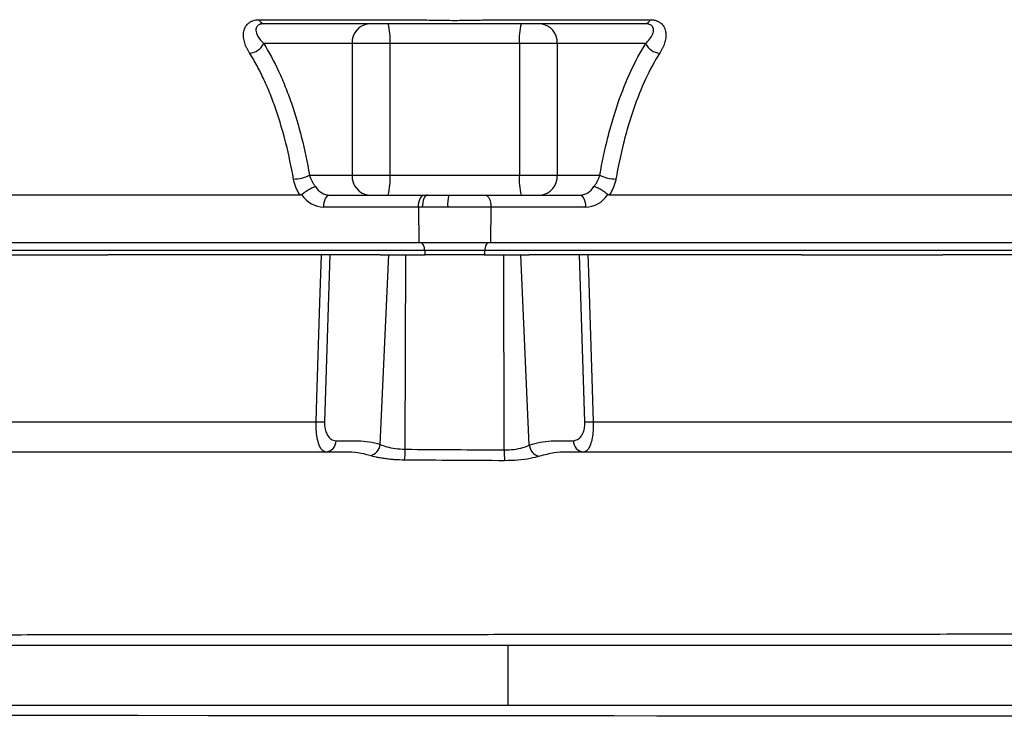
# Model space of a CAD drawing. Header units: millimetres. Extents: x 2169 to 3639, y 1062 to 4821.
# Tile 4 of 11: x 2750 to 3244, y 1537 to 1887. Entities that reach past the tile are written whole.
import ezdxf

# ---------------------------------------------------------------- set-up
doc = ezdxf.new("R2010")
doc.units = ezdxf.units.MM
doc.header["$LTSCALE"] = 2

msp = doc.modelspace()

# ---------------------------------------------------------------- linework, layer by layer
at = {"color": 7, "linetype": 'Continuous', "lineweight": 25}
for p, q in [((2870.58, 1887), (2950.35, 1887)), ((2986.9, 1887), (3066.67, 1887)), ((2917.18, 1874.98), (2872.78, 1874.98)), ((2917.18, 1874.98), (2917.18, 1808.98)), ((2936.13, 1874.98), (2917.18, 1874.98)), ((3001.12, 1874.98), (2936.13, 1874.98)), ((2936.13, 1874.98), (2936.13, 1808.98)), ((3020.06, 1874.98), (3001.12, 1874.98)), ((3001.12, 1874.98), (3001.12, 1808.98)), ((3064.47, 1874.98), (3020.06, 1874.98)), ((3020.06, 1874.98), (3020.06, 1808.98)), ((2895.77, 1808.98), (2917.18, 1808.98)), ((2917.18, 1808.98), (2936.13, 1808.98)), ((2936.13, 1808.98), (3001.12, 1808.98)), ((3001.12, 1808.98), (3020.06, 1808.98)), ((3020.06, 1808.98), (3041.47, 1808.98)), ((2891.05, 1798.98), (2620.67, 1798.98)), ((2905.93, 1798.98), (2953.41, 1798.98)), ((2953.41, 1798.98), (2955.05, 1798.98)), ((2955.05, 1798.98), (2965.7, 1798.98)), ((2965.7, 1798.98), (2983.83, 1798.98)), ((2983.83, 1798.98), (3031.32, 1798.98)), ((3316.57, 1798.98), (3046.2, 1798.98)), ((2950.41, 1792.88), (2902.93, 1792.88)), ((2950.41, 1792.88), (2950.57, 1774.98)), ((2952.37, 1792.88), (2950.41, 1792.88)), ((2965.12, 1792.88), (2952.37, 1792.88)), ((2986.83, 1792.88), (2965.12, 1792.88)), ((2986.83, 1792.88), (2986.67, 1774.98)), ((3034.31, 1792.88), (2986.83, 1792.88)), ((2950.57, 1774.98), (2561.57, 1774.98)), ((2986.67, 1774.98), (2950.57, 1774.98)), ((3375.67, 1774.98), (2986.67, 1774.98)), ((2953.58, 1771.12), (2564.58, 1771.12)), ((2723.66, 1768.98), (2794.58, 1768.98)), ((2931.26, 1768.98), (2794.58, 1768.98)), ((2906.05, 1768.98), (2903.29, 1685.15)), ((2931.19, 1673.77), (2935.52, 1768.98)), ((2931.26, 1768.98), (2935.52, 1768.98)), ((2935.52, 1768.98), (2944.04, 1768.98)), ((2943.78, 1671.36), (2944.04, 1768.98)), ((2944.04, 1768.98), (2953.76, 1768.98)), ((2983.66, 1771.12), (2953.58, 1771.12)), ((2953.58, 1771.12), (2953.62, 1768.98)), ((2983.48, 1768.98), (2953.76, 1768.98)), ((2983.48, 1768.98), (2993.2, 1768.98)), ((2983.66, 1771.12), (2983.62, 1768.98)), ((3372.66, 1771.12), (2983.66, 1771.12)), ((2993.47, 1671.03), (2993.2, 1768.98)), ((2993.2, 1768.98), (3001.73, 1768.98)), ((3006.07, 1673.4), (3001.73, 1768.98)), ((3001.73, 1768.98), (3005.98, 1768.98)), ((3142.66, 1768.98), (3005.98, 1768.98)), ((3033.96, 1685.15), (3031.19, 1768.98)), ((3142.66, 1768.98), (3213.58, 1768.98)), ((3350.26, 1768.98), (3213.58, 1768.98)), ((2445.38, 1572.98), (2995.34, 1572.98)), ((2995.34, 1572.98), (2995.34, 1542.98)), ((2995.34, 1572.98), (3413.81, 1572.98)), ((2445.38, 1542.98), (2995.34, 1542.98)), ((2995.34, 1542.98), (3496.19, 1542.98))]:
    msp.add_line(p, q, dxfattribs=at)
at = {"color": 8, "linetype": 'Continuous', "lineweight": 25}
msp.add_line((3032.15, 1669.98), (3024.82, 1669.98), dxfattribs=at)
at = {"color": 7, "linetype": 'Continuous', "lineweight": 25, "flags": 128}
for points in [[(2902.93, 1792.88), (2902.98, 1794.07), (2903.14, 1795.21), (2903.42, 1796.26), (2903.79, 1797.19), (2904.25, 1797.95), (2904.77, 1798.52), (2905.34, 1798.87), (2905.93, 1798.98)], [(2950.41, 1792.88), (2950.46, 1794.07), (2950.63, 1795.21), (2950.9, 1796.26), (2951.27, 1797.19), (2951.73, 1797.95), (2952.25, 1798.52), (2952.82, 1798.87), (2953.41, 1798.98)], [(2955.05, 1798.98), (2954.52, 1798.87), (2954.02, 1798.52), (2953.55, 1797.95), (2953.14, 1797.19), (2952.81, 1796.26), (2952.56, 1795.21), (2952.42, 1794.07), (2952.37, 1792.88)], [(2983.83, 1798.98), (2984.42, 1798.87), (2984.99, 1798.52), (2985.51, 1797.95), (2985.97, 1797.19), (2986.34, 1796.26), (2986.62, 1795.21), (2986.78, 1794.07), (2986.83, 1792.88)], [(3031.32, 1798.98), (3031.91, 1798.87), (3032.48, 1798.52), (3033, 1797.95), (3033.46, 1797.19), (3033.83, 1796.26), (3034.1, 1795.21), (3034.27, 1794.07), (3034.31, 1792.88)], [(2953.58, 1771.12), (2953.53, 1771.88), (2953.41, 1772.61), (2953.22, 1773.28), (2952.98, 1773.86), (2952.68, 1774.34), (2952.34, 1774.69), (2951.97, 1774.91), (2951.59, 1774.98)], [(2985.66, 1774.98), (2985.28, 1774.91), (2984.91, 1774.69), (2984.57, 1774.34), (2984.27, 1773.86), (2984.02, 1773.28), (2983.83, 1772.61), (2983.71, 1771.88), (2983.66, 1771.12)], [(2899.08, 1685.15), (2899.47, 1697.13), (2901.03, 1745.05), (2901.81, 1768.98)], [(3035.43, 1768.98), (3035.71, 1760.32), (3037.28, 1712.4), (3038.17, 1685.15)]]:
    msp.add_lwpolyline(points, dxfattribs=at)
at = {"color": 8, "linetype": 'Continuous', "lineweight": 25, "flags": 128}
msp.add_lwpolyline([(3254.62, 1537.3), (3236, 1537.32), (3204.86, 1537.35), (3172.47, 1537.38), (3139.07, 1537.4), (3104.88, 1537.43), (3070.13, 1537.46), (3048.47, 1537.47), (3026.66, 1537.49), (3004.74, 1537.5), (2975.26, 1537.52), (2945.7, 1537.54), (2916.17, 1537.56), (2880.49, 1537.59), (2844.99, 1537.61), (2809.85, 1537.64), (2775.28, 1537.66), (2741.48, 1537.69)], dxfattribs=at)
at = {"color": 7, "linetype": 'Continuous', "lineweight": 25}
for centre, radius, start, end in [((2873.3, 1887.77), 2.82, 195.8213, 260.3154), ((2926.57, 1875.61), 9.4, 94.402, 183.8113), ((2904.74, 1877.47), 31.48, 355.4756, 13.8125), ((3032.5, 1877.47), 31.48, 166.1875, 184.5244), ((3010.68, 1875.61), 9.4, 356.1887, 85.598), ((3063.95, 1887.77), 2.82, 279.6846, 344.1787), ((2865.47, 1878.29), 8.02, 271.8044, 335.6446), ((3071.77, 1878.29), 8.02, 204.3554, 268.1956), ((2887.98, 1823.33), 16.32, 269.1575, 298.4974), ((2926.57, 1808.36), 9.4, 176.1888, 265.5979), ((2904.74, 1806.5), 31.48, 346.1875, 4.5243), ((3032.5, 1806.5), 31.48, 175.4757, 193.8125), ((3010.68, 1808.36), 9.4, 274.4021, 3.8112), ((3049.26, 1823.33), 16.32, 241.5026, 270.8425), ((2981.51, 1794.41), 16.46, 163.8651, 185.335), ((2901.18, 1749.96), 64.85, 268.14, 271.86), ((3036.06, 1749.96), 64.85, 268.14, 271.86), ((2903.48, 1675.56), 5.59, 274.1288, 1.104), ((3033.76, 1675.56), 5.59, 178.896, 265.8712), ((2924.99, 1674.33), 6.23, 280.0725, 354.8847), ((2896.63, 1670.91), 47.15, 353.9173, 0.5453), ((3042.08, 1669.97), 48.62, 178.7483, 185.1469), ((3012.33, 1674.01), 6.29, 185.6146, 258.9386)]:
    msp.add_arc(centre, radius, start, end, dxfattribs=at)
for centre, major_axis, ratio, start_param, end_param in [((2905.79, 1808.98), (-0.56, 9.99), 0.865352, 2.127583, 3.093407), ((3031.45, 1808.98), (0.56, 9.99), 0.865352, 3.189778, 4.155602), ((2902.79, 1808.88), (-0.56, 15.99), 0.865762, 2.187353, 3.111406), ((3034.45, 1808.88), (0.56, 15.99), 0.865762, 3.17178, 4.095833)]:
    msp.add_ellipse(centre, major_axis=major_axis, ratio=ratio, start_param=start_param, end_param=end_param, dxfattribs=at)
for points, knots in [([(2865.72, 1870.28), (2865.46, 1870.7), (2865.2, 1871.11), (2864.73, 1871.94), (2864.51, 1872.36), (2863.89, 1873.63), (2863.54, 1874.49), (2863, 1876.23), (2862.81, 1877.11), (2862.62, 1878.84), (2862.61, 1879.7), (2862.78, 1880.96), (2862.87, 1881.37), (2863.1, 1882.19), (2863.25, 1882.58), (2863.61, 1883.34), (2863.83, 1883.7), (2864.33, 1884.39), (2864.62, 1884.72), (2865.28, 1885.33), (2865.64, 1885.6), (2866.45, 1886.09), (2866.89, 1886.3), (2868.32, 1886.82), (2869.39, 1887), (2870.58, 1887)], [0, 0, 0, 0, 0.0625, 0.0625, 0.125, 0.125, 0.25, 0.25, 0.375, 0.375, 0.5, 0.5, 0.5625, 0.5625, 0.625, 0.625, 0.6875, 0.6875, 0.75, 0.75, 0.8125, 0.8125, 0.875, 0.875, 1, 1, 1, 1]), ([(2872.82, 1884.98), (2872.17, 1884.93), (2871.42, 1884.87), (2870.24, 1884.42), (2869.13, 1883.52), (2868.65, 1881.4), (2869.69, 1878.31), (2871.68, 1876.18), (2872.78, 1874.98)], [0, 0, 0, 0, 0.096607, 0.113384, 0.234152, 0.4089, 0.670799, 1, 1, 1, 1]), ([(3064.42, 1884.98), (3050.6, 1884.98), (3029.85, 1884.98), (3005.44, 1884.98), (2991.85, 1884.98), (2983.39, 1884.98), (2976.32, 1884.98), (2971.12, 1884.98), (2965.73, 1884.98), (2959.91, 1884.98), (2953.91, 1884.98), (2943.18, 1884.98), (2915.94, 1884.98), (2890.92, 1884.98), (2872.82, 1884.98)], [0, 0, 0, 0, 0.2204037, 0.3306057, 0.385823, 0.4408653, 0.4643385, 0.4884317, 0.5130248, 0.5383306, 0.5693127, 0.6011787, 0.7114617, 1, 1, 1, 1]), ([(2950.35, 1887), (2950.69, 1886.98), (2951.05, 1886.97), (2951.76, 1886.94), (2952.12, 1886.93), (2953.21, 1886.89), (2953.94, 1886.87), (2956.15, 1886.81), (2957.67, 1886.78), (2962.31, 1886.7), (2965.45, 1886.67), (2970.2, 1886.67), (2971.8, 1886.68), (2974.95, 1886.7), (2976.5, 1886.72), (2979.56, 1886.78), (2981.07, 1886.81), (2983.29, 1886.87), (2984.03, 1886.89), (2985.12, 1886.93), (2985.48, 1886.94), (2986.19, 1886.97), (2986.55, 1886.98), (2986.9, 1887)], [0, 0, 0, 0, 0.03125, 0.03125, 0.0625, 0.0625, 0.125, 0.125, 0.25, 0.25, 0.5, 0.5, 0.625, 0.625, 0.75, 0.75, 0.875, 0.875, 0.9375, 0.9375, 0.96875, 0.96875, 1, 1, 1, 1]), ([(3064.47, 1874.98), (3065.21, 1875.77), (3066.71, 1877.34), (3068.13, 1879.81), (3068.56, 1882.15), (3067.8, 1883.91), (3066.29, 1884.85), (3064.96, 1884.95), (3064.42, 1884.98)], [0, 0, 0, 0, 0.216986, 0.433439, 0.642477, 0.801099, 0.920255, 1, 1, 1, 1]), ([(3066.67, 1887), (3067.26, 1887), (3067.83, 1886.95), (3068.91, 1886.77), (3069.43, 1886.64), (3070.37, 1886.29), (3070.81, 1886.08), (3071.61, 1885.59), (3071.98, 1885.31), (3072.96, 1884.4), (3073.46, 1883.7), (3074, 1882.56), (3074.15, 1882.16), (3074.38, 1881.35), (3074.47, 1880.94), (3074.58, 1880.1), (3074.6, 1879.67), (3074.6, 1878.81), (3074.58, 1878.37), (3074.43, 1877.06), (3074.23, 1876.19), (3073.7, 1874.47), (3073.35, 1873.62), (3072.74, 1872.36), (3072.51, 1871.94), (3072.04, 1871.11), (3071.79, 1870.7), (3071.52, 1870.28)], [0, 0, 0, 0, 0.0625, 0.0625, 0.125, 0.125, 0.1875, 0.1875, 0.25, 0.25, 0.375, 0.375, 0.4375, 0.4375, 0.5, 0.5, 0.5625, 0.5625, 0.625, 0.625, 0.75, 0.75, 0.875, 0.875, 0.9375, 0.9375, 1, 1, 1, 1]), ([(2872.78, 1874.98), (2875.47, 1870.74), (2877.96, 1866.1), (2880.86, 1859.86), (2881.43, 1858.58), (2882.54, 1855.99), (2883.09, 1854.68), (2884.69, 1850.67), (2885.7, 1847.93), (2888.58, 1839.56), (2890.29, 1833.74), (2893.32, 1821.69), (2894.64, 1815.44), (2895.77, 1808.98)], [0, 0, 0, 0, 0.25, 0.25, 0.3125, 0.3125, 0.375, 0.375, 0.5, 0.5, 0.75, 0.75, 1, 1, 1, 1]), ([(3041.47, 1808.98), (3042.6, 1815.44), (3043.92, 1821.71), (3046.22, 1830.81), (3047.03, 1833.79), (3048.76, 1839.65), (3049.69, 1842.54), (3052.59, 1850.95), (3054.7, 1856.23), (3059.3, 1866.13), (3061.78, 1870.74), (3064.47, 1874.98)], [0, 0, 0, 0, 0.25, 0.25, 0.375, 0.375, 0.5, 0.5, 0.75, 0.75, 1, 1, 1, 1]), ([(2887.74, 1807.01), (2886.66, 1813.19), (2885.4, 1819.17), (2882.5, 1830.72), (2880.86, 1836.28), (2878.11, 1844.3), (2877.15, 1846.92), (2875.62, 1850.76), (2875.09, 1852.03), (2874.03, 1854.51), (2873.48, 1855.74), (2871.81, 1859.34), (2870.65, 1861.67), (2868.25, 1866.11), (2867.01, 1868.24), (2865.72, 1870.28)], [0, 0, 0, 0, 0.25, 0.25, 0.5, 0.5, 0.625, 0.625, 0.6875, 0.6875, 0.75, 0.75, 0.875, 0.875, 1, 1, 1, 1]), ([(3071.52, 1870.28), (3068.95, 1866.21), (3066.57, 1861.8), (3062.18, 1852.33), (3060.16, 1847.27), (3057.38, 1839.23), (3056.5, 1836.46), (3054.84, 1830.83), (3054.05, 1827.96), (3051.85, 1819.2), (3050.58, 1813.19), (3049.5, 1807.01)], [0, 0, 0, 0, 0.25, 0.25, 0.5, 0.5, 0.625, 0.625, 0.75, 0.75, 1, 1, 1, 1]), ([(2895.77, 1808.98), (2896.05, 1808), (2896.43, 1807.02), (2897.18, 1805.58), (2897.46, 1805.1), (2898.06, 1804.17), (2898.39, 1803.73), (2898.75, 1803.3)], [0, 0, 0, 0, 0.5, 0.5, 0.75, 0.75, 1, 1, 1, 1]), ([(3038.5, 1803.3), (3038.85, 1803.73), (3039.19, 1804.18), (3039.79, 1805.1), (3040.07, 1805.57), (3040.56, 1806.53), (3040.79, 1807.02), (3041.17, 1808), (3041.34, 1808.49), (3041.47, 1808.98)], [0, 0, 0, 0, 0.25, 0.25, 0.5, 0.5, 0.75, 0.75, 1, 1, 1, 1]), ([(2891.05, 1798.98), (2890.63, 1799.59), (2890.24, 1800.23), (2889.53, 1801.53), (2889.22, 1802.2), (2888.39, 1804.23), (2887.99, 1805.61), (2887.74, 1807.01)], [0, 0, 0, 0, 0.25, 0.25, 0.5, 0.5, 1, 1, 1, 1]), ([(2891.82, 1799.24), (2892.1, 1799.47), (2892.39, 1799.69), (2893.01, 1800.15), (2893.33, 1800.38), (2893.99, 1800.83), (2894.31, 1801.04), (2894.97, 1801.46), (2895.31, 1801.67), (2895.94, 1802.04), (2896.26, 1802.22), (2896.86, 1802.54), (2897.14, 1802.68), (2897.67, 1802.92), (2897.92, 1803.03), (2898.26, 1803.15), (2898.37, 1803.19), (2898.57, 1803.25), (2898.66, 1803.28), (2898.75, 1803.3)], [0, 0, 0, 0, 0.125, 0.125, 0.25, 0.25, 0.375, 0.375, 0.5, 0.5, 0.625, 0.625, 0.75, 0.75, 0.875, 0.875, 0.9375, 0.9375, 1, 1, 1, 1]), ([(3045.43, 1799.24), (3045.15, 1799.47), (3044.85, 1799.69), (3044.23, 1800.15), (3043.91, 1800.38), (3043.26, 1800.83), (3042.93, 1801.04), (3042.27, 1801.46), (3041.94, 1801.67), (3041.3, 1802.04), (3040.99, 1802.22), (3040.39, 1802.54), (3040.1, 1802.68), (3039.57, 1802.92), (3039.32, 1803.03), (3038.98, 1803.15), (3038.88, 1803.19), (3038.68, 1803.25), (3038.58, 1803.28), (3038.5, 1803.3)], [0, 0, 0, 0, 0.125, 0.125, 0.25, 0.25, 0.375, 0.375, 0.5, 0.5, 0.625, 0.625, 0.75, 0.75, 0.875, 0.875, 0.9375, 0.9375, 1, 1, 1, 1]), ([(3049.5, 1807.01), (3049.38, 1806.31), (3049.22, 1805.61), (3048.81, 1804.22), (3048.57, 1803.52), (3048.02, 1802.17), (3047.7, 1801.51), (3047, 1800.22), (3046.62, 1799.59), (3046.2, 1798.98)], [0, 0, 0, 0, 0.25, 0.25, 0.5, 0.5, 0.75, 0.75, 1, 1, 1, 1]), ([(2639.95, 1685.15), (2645.9, 1685.15), (2657.78, 1685.15), (2677.38, 1685.15), (2698.23, 1685.15), (2719.24, 1685.15), (2739.98, 1685.15), (2760.21, 1685.15), (2781.29, 1685.15), (2803.17, 1685.15), (2825.79, 1685.15), (2849.33, 1685.15), (2873.75, 1685.15), (2890.63, 1685.15), (2899.08, 1685.15)], [0, 0, 0, 0, 0.089805, 0.179611, 0.270958, 0.362305, 0.439395, 0.516546, 0.593636, 0.672966, 0.752361, 0.831691, 0.915691, 1, 1, 1, 1]), ([(2903.89, 1669.98), (2903.16, 1670.23), (2901.81, 1670.69), (2900.31, 1673.94), (2899.42, 1677.91), (2899.06, 1681.76), (2899.07, 1684.18), (2899.08, 1685.15)], [0, 0, 0, 0, 0.27886, 0.517887, 0.71433, 0.886251, 1, 1, 1, 1]), ([(2903.29, 1685.15), (2903.29, 1684.54), (2903.29, 1683.01), (2903.77, 1680.57), (2904.88, 1678.09), (2906.69, 1676.09), (2908.23, 1675.82), (2909.07, 1675.67)], [0, 0, 0, 0, 0.105709, 0.267979, 0.460527, 0.705388, 1, 1, 1, 1]), ([(3028.17, 1675.67), (3028.87, 1675.78), (3030.31, 1675.99), (3032.05, 1677.66), (3033.23, 1679.92), (3033.9, 1682.37), (3033.94, 1684.22), (3033.96, 1685.15)], [0, 0, 0, 0, 0.247069, 0.505009, 0.67737, 0.838432, 1, 1, 1, 1]), ([(3038.17, 1685.15), (3038.16, 1683.67), (3038.15, 1680.76), (3037.62, 1676.84), (3036.68, 1673.23), (3035.22, 1670.52), (3033.97, 1670.16), (3033.36, 1669.98)], [0, 0, 0, 0, 0.173541, 0.342331, 0.516379, 0.766502, 1, 1, 1, 1]), ([(3038.17, 1685.15), (3045.97, 1685.15), (3061.59, 1685.15), (3084.77, 1685.15), (3107.69, 1685.15), (3130.09, 1685.15), (3151.81, 1685.15), (3172.81, 1685.15), (3193.39, 1685.15), (3213.44, 1685.15), (3232.89, 1685.15), (3253.71, 1685.15), (3275.62, 1685.15), (3290.05, 1685.15), (3297.29, 1685.15)], [0, 0, 0, 0, 0.077876, 0.155753, 0.234627, 0.313501, 0.390592, 0.467743, 0.544834, 0.624165, 0.70356, 0.782891, 0.891115, 1, 1, 1, 1]), ([(2909.07, 1675.67), (2910.93, 1675.67), (2913.71, 1675.67), (2916.5, 1675.67), (2918.35, 1675.67), (2919.28, 1675.68), (2923.91, 1675.55), (2927.57, 1674.94), (2931.19, 1673.77)], [0, 0, 0, 0, 0.25, 0.375, 0.375, 0.5, 0.5, 1, 1, 1, 1]), ([(3006.07, 1673.4), (3009.69, 1674.66), (3013.35, 1675.37), (3017.97, 1675.65), (3018.89, 1675.67), (3020.75, 1675.67), (3023.53, 1675.67), (3026.31, 1675.67), (3028.17, 1675.67)], [0, 0, 0, 0, 0.5, 0.5, 0.625, 0.625, 0.75, 1, 1, 1, 1]), ([(2908.33, 1669.98), (2905.09, 1669.98), (2893.42, 1669.98), (2872.95, 1669.98), (2846.54, 1669.98), (2820.99, 1669.98), (2796.51, 1669.98), (2773.28, 1669.98), (2749.64, 1669.98), (2725.79, 1669.98), (2703.31, 1669.98), (2682.34, 1669.98), (2662.95, 1669.98), (2644.02, 1669.98), (2625.93, 1669.98), (2612.88, 1669.98), (2606.48, 1669.98), (2605.21, 1669.98)], [0, 0, 0, 0, 0.02727, 0.098452, 0.174092, 0.254215, 0.321573, 0.391853, 0.465058, 0.541144, 0.62008, 0.688045, 0.758027, 0.830103, 0.904403, 0.98113, 1, 1, 1, 1]), ([(2913.9, 1669.98), (2913.9, 1669.98), (2913.9, 1669.98), (2913.9, 1669.98), (2912.05, 1669.98), (2910.19, 1669.98), (2908.33, 1669.98)], [-0.00000006, -0.00000006, -0.00000006, -0.00000006, 0, 0, 0, 0.005575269, 0.005575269, 0.005575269, 0.005575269]), ([(2926.08, 1668.19), (2924.08, 1668.8), (2922.07, 1669.25), (2918, 1669.84), (2915.96, 1669.98), (2913.9, 1669.98)], [0, 0, 0, 0, 0.5, 0.5, 1, 1, 1, 1]), ([(2931.19, 1673.77), (2932.23, 1673.37), (2934.22, 1672.59), (2938.74, 1671.61), (2942.1, 1671.44), (2943.78, 1671.36)], [0, 0, 0, 0, 0.35076, 0.676079, 1, 1, 1, 1]), ([(2943.78, 1671.36), (2952.05, 1671.3), (2968.61, 1671.18), (2985.17, 1671.08), (2993.47, 1671.03)], [0, 0, 0, 0, 0.49933, 1, 1, 1, 1]), ([(2993.47, 1671.03), (2995.11, 1671.08), (2998.52, 1671.18), (3003.06, 1672.15), (3005.06, 1672.98), (3006.07, 1673.4)], [0, 0, 0, 0, 0.316086, 0.657408, 1, 1, 1, 1]), ([(3024.82, 1669.98), (3024.82, 1669.98), (3022.51, 1669.98), (3018.22, 1669.73), (3013.63, 1668.51), (3011.12, 1667.84)], [0, 0, 0, 0, 0.000004, 0.453857, 1, 1, 1, 1]), ([(3061.31, 1669.98), (3059.02, 1669.98), (3052.09, 1669.98), (3042.35, 1669.98), (3034.9, 1669.98), (3032.15, 1669.98)], [0, 0, 0, 0, 0.238155, 0.719934, 1, 1, 1, 1]), ([(3312.82, 1669.98), (3308.92, 1669.98), (3301.12, 1669.98), (3288.65, 1669.98), (3275.63, 1669.98), (3260.58, 1669.98), (3243.36, 1669.98), (3223.79, 1669.98), (3203.24, 1669.98), (3181.74, 1669.98), (3159.34, 1669.98), (3135.91, 1669.98), (3111.48, 1669.98), (3086.47, 1669.98), (3069.58, 1669.98), (3061.31, 1669.98)], [0, 0, 0, 0, 0.061118, 0.122236, 0.183785, 0.245335, 0.32648, 0.407688, 0.488833, 0.572336, 0.655906, 0.739409, 0.82748, 0.915552, 1, 1, 1, 1]), ([(2943.51, 1665.92), (2941.73, 1665.93), (2940, 1666), (2937.47, 1666.19), (2936.63, 1666.26), (2935.01, 1666.44), (2934.23, 1666.53), (2932.72, 1666.75), (2931.99, 1666.86), (2930.6, 1667.11), (2929.93, 1667.24), (2928.07, 1667.64), (2926.98, 1667.92), (2926.08, 1668.19)], [0, 0, 0, 0, 0.25, 0.25, 0.375, 0.375, 0.5, 0.5, 0.625, 0.625, 0.75, 0.75, 1, 1, 1, 1]), ([(2993.65, 1665.6), (2985.31, 1665.65), (2968.6, 1665.75), (2951.88, 1665.86), (2943.51, 1665.92)], [0, 0, 0, 0, 0.499333, 1, 1, 1, 1]), ([(3011.12, 1667.84), (3009.71, 1667.45), (3006.85, 1666.65), (3000.57, 1665.75), (2995.91, 1665.65), (2993.65, 1665.6)], [0, 0, 0, 0, 0.336298, 0.678447, 1, 1, 1, 1]), ([(2492.84, 1578.09), (2492.84, 1578.09), (2499.55, 1578.09), (2514.12, 1578.12), (2536.64, 1578.14), (2560.29, 1578.16), (2584.76, 1578.18), (2610.6, 1578.2), (2637.77, 1578.21), (2666.22, 1578.23), (2692.91, 1578.25), (2717.51, 1578.27), (2739.83, 1578.28), (2762.56, 1578.3), (2788.19, 1578.32), (2816.75, 1578.34), (2848.28, 1578.36), (2880.42, 1578.38), (2913.1, 1578.4), (2946.22, 1578.43), (2976.33, 1578.45), (3003.34, 1578.47), (3027.24, 1578.48), (3051.06, 1578.5), (3074.74, 1578.52), (3100.01, 1578.54), (3126.66, 1578.56), (3154.51, 1578.58), (3182.01, 1578.6), (3209.05, 1578.62), (3235.52, 1578.65), (3258.72, 1578.67), (3278.85, 1578.69), (3296.16, 1578.71), (3312.93, 1578.71), (3329.13, 1578.71), (3345.58, 1578.71), (3362.08, 1578.71), (3378.48, 1578.71), (3393.98, 1578.71), (3403.45, 1578.71), (3408.18, 1578.71)], [0, 0, 0, 0, 0, 0.031305, 0.062715, 0.092736, 0.12278, 0.1528, 0.183692, 0.214609, 0.2455, 0.267962, 0.290425, 0.313043, 0.335661, 0.365662, 0.395686, 0.425686, 0.456558, 0.487456, 0.518328, 0.540743, 0.563167, 0.585592, 0.608201, 0.63081, 0.658483, 0.686177, 0.71385, 0.742331, 0.770835, 0.799315, 0.819926, 0.840557, 0.861187, 0.881959, 0.90273, 0.926931, 0.951131, 0.975565, 1, 1, 1, 1])]:
    msp.add_open_spline(points, degree=3, knots=knots, dxfattribs=at)
for points in [[(2891.82, 1799.24), (2891.59, 1799.06), (2891.32, 1798.98), (2891.05, 1798.98)], [(3046.2, 1798.98), (3045.92, 1798.98), (3045.65, 1799.06), (3045.43, 1799.24)]]:
    msp.add_open_spline(points, degree=3, dxfattribs=at)

doc.saveas('drawing.dxf')
